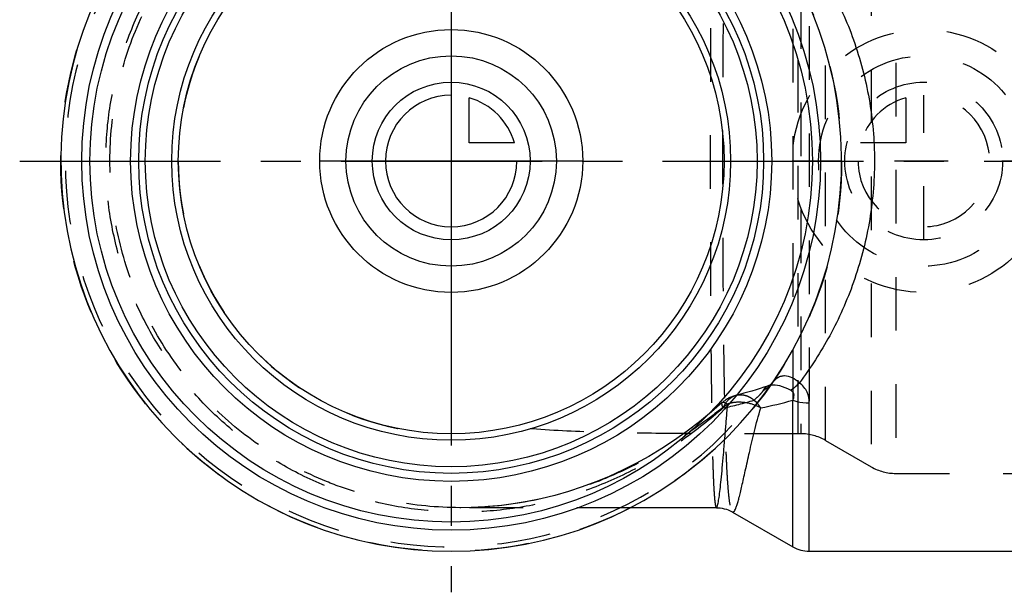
# Model space of a CAD drawing. Header units: millimetres. Extents: x 410 to 590, y 440 to 560.
# Tile 1 of 4: x 410 to 530, y 440 to 509. Entities that reach past the tile are written whole.
import ezdxf

# ---------------------------------------------------------------- set-up
doc = ezdxf.new("R2010")
doc.units = ezdxf.units.MM
doc.header["$LTSCALE"] = 65.185185
doc.linetypes.add('CENTER', pattern=[0.6, 0.375, -0.075, 0.075, -0.075])
doc.linetypes.add('HIDDEN', pattern=[0.2, 0.1, -0.1])
for name, color, linetype in [('ACHSEN_S', 7, 'CONTINUOUS'), ('KOERPER', 7, 'CONTINUOUS'), ('KONST.EL_MIT_GEO', 7, 'CONTINUOUS'), ('KURVEN', 7, 'CONTINUOUS')]:
    doc.layers.add(name, color=color, linetype=linetype)

msp = doc.modelspace()

# ---------------------------------------------------------------- linework, layer by layer
at = {"layer": 'ACHSEN_S', "color": 2, "linetype": 'CENTER'}
for p, q in [((462.5, 560.26), (462.5, 439.74)), ((410, 492.24), (590, 492.24))]:
    msp.add_line(p, q, dxfattribs=at)
at = {"layer": 'KOERPER', "color": 8, "linetype": 'HIDDEN'}
for p, q in [((504.7, 459.04), (504.7, 525.44)), ((505.04, 459.04), (504.7, 459.04)), ((484.3, 450.04), (463.69, 450.04))]:
    msp.add_line(p, q, dxfattribs=at)
at = {"layer": 'KOERPER', "color": 7, "linetype": 'Continuous'}
for p, q in [((494.77, 450.04), (484.3, 450.04)), ((496.73, 449.51), (504.07, 445.27)), ((506.07, 444.74), (571, 444.74))]:
    msp.add_line(p, q, dxfattribs=at)
msp.add_arc((462.5, 492.24), 47.5, 99.5099, 80.4901, dxfattribs=at)
at = {"layer": 'KOERPER', "color": 8, "linetype": 'HIDDEN'}
msp.add_arc((462.5, 492.24), 33.2, 89.9999, 270, dxfattribs=at)
msp.add_open_spline([(504.7, 459.04), (501.71, 459.04), (495.76, 459.04), (486.92, 459.07), (478.25, 459.24), (472.54, 459.58), (469.74, 459.84)], degree=3, knots=[0, 0, 0, 0, 0.25649, 0.510167, 0.758594, 1, 1, 1, 1], dxfattribs=at)
at = {"layer": 'KONST.EL_MIT_GEO', "color": 8, "linetype": 'HIDDEN'}
for p, q in [((516.61, 530.26), (516.61, 454.21)), ((513.61, 529.46), (513.61, 455.02)), ((508.04, 458.23), (508.04, 526.24)), ((505.04, 525.44), (505.04, 459.04)), ((504.07, 521.35), (504.07, 463.13)), ((506.07, 521.68), (506.07, 462.79)), ((501.57, 465.23), (501.57, 465.23)), ((499.35, 463.13), (499.77, 462.79)), ((495.79, 458.36), (495.79, 458.36)), ((508.04, 458.23), (513.61, 455.02)), ((516.61, 454.21), (579.68, 454.21)), ((463.69, 450.04), (463.56, 450.04))]:
    msp.add_line(p, q, dxfattribs=at)
at = {"layer": 'KONST.EL_MIT_GEO', "color": 7, "linetype": 'Continuous'}
for p, q in [((504.07, 445.27), (504.07, 463.13)), ((506.07, 444.74), (506.07, 462.79))]:
    msp.add_line(p, q, dxfattribs=at)
at = {"layer": 'KONST.EL_MIT_GEO', "color": 8, "linetype": 'HIDDEN'}
for points in [[(501.11, 464.88), (501.04, 464.85), (500.56, 464.69), (500.08, 464.54), (499.59, 464.39), (499.09, 464.24), (498.6, 464.1), (498.09, 463.96), (497.59, 463.83), (497.22, 463.74)], [(501.57, 465.23), (501.57, 465.22), (501.52, 465.16), (501.46, 465.1), (501.39, 465.04), (501.32, 464.98), (501.24, 464.93), (501.17, 464.9), (501.11, 464.88)], [(495.49, 462.84), (494.19, 461.71), (492.71, 460.49), (491.2, 459.34), (489.67, 458.26), (488.12, 457.24), (486.55, 456.29), (484.96, 455.41), (483.35, 454.6), (481.73, 453.85), (480.09, 453.17), (478.44, 452.56), (476.78, 452.01), (475.11, 451.54), (473.42, 451.12), (471.73, 450.78), (470.04, 450.5), (468.34, 450.28), (466.64, 450.14), (464.94, 450.06), (463.56, 450.04)]]:
    msp.add_lwpolyline(points, dxfattribs=at)
at = {"layer": 'KONST.EL_MIT_GEO', "color": 7, "linetype": 'Continuous'}
msp.add_lwpolyline([(494.77, 450.04), (494.95, 450.03), (495.21, 450.01), (495.47, 449.97), (495.73, 449.92), (495.98, 449.85), (496.22, 449.76), (496.46, 449.66), (496.68, 449.54), (496.72, 449.52)], dxfattribs=at)
at = {"layer": 'KONST.EL_MIT_GEO', "color": 8, "linetype": 'HIDDEN'}
msp.add_circle((462.5, 492.24), 47.5, dxfattribs=at)
at = {"layer": 'KONST.EL_MIT_GEO', "color": 7, "linetype": 'Continuous'}
for radius in [44.94, 43.95, 39, 38.02, 37.22, 34, 33.2]:
    msp.add_circle((462.5, 492.24), radius, dxfattribs=at)
at = {"layer": 'KONST.EL_MIT_GEO', "color": 8, "linetype": 'HIDDEN'}
for centre, radius, start, end in [((462.5, 492.24), 46.96, 38.3056, 321.6944), ((498.16, 459.85), 4, 103.6223, 131.7816), ((486.62, 505.89), 44.62, 281.607, 286.5839), ((505.04, 453.04), 6, 60, 90), ((516.61, 460.21), 6, 240, 270)]:
    msp.add_arc(centre, radius, start, end, dxfattribs=at)
at = {"layer": 'KONST.EL_MIT_GEO', "color": 7, "linetype": 'Continuous'}
for centre, radius, start, end in [((497.59, 457.68), 5.18, 67.3751, 68.1236), ((496.55, 459.89), 4.28, 39.2746, 41.9), ((496.3, 459.69), 4.6, 32.8031, 39.2568), ((490.97, 508.88), 47.59, 281.1387, 285.9852), ((506.07, 448.74), 4, 240, 270)]:
    msp.add_arc(centre, radius, start, end, dxfattribs=at)
at = {"layer": 'KONST.EL_MIT_GEO', "color": 8, "linetype": 'HIDDEN'}
for points, knots in [([(495.6, 462.18), (494.01, 460.79), (490.69, 458.14), (485.25, 454.79), (479.39, 452.17), (473.23, 450.37), (466.86, 449.46), (460.42, 449.46), (454.05, 450.4), (447.88, 452.27), (442.05, 455.02), (436.7, 458.61), (431.94, 462.96), (427.89, 467.97), (424.63, 473.54), (422.25, 479.53), (420.8, 485.81), (420.31, 492.24), (420.8, 498.67), (422.25, 504.95), (424.63, 510.94), (427.89, 516.5), (431.94, 521.52), (436.7, 525.87), (442.06, 529.45), (447.88, 532.21), (454.05, 534.07), (460.42, 535.01), (466.86, 535.02), (473.23, 534.1), (479.39, 532.3), (485.25, 529.68), (490.69, 526.34), (494.01, 523.69), (495.6, 522.29)], [0, 0, 0, 0, 0.030904, 0.061992, 0.093168, 0.124394, 0.155652, 0.18693, 0.218221, 0.249519, 0.280823, 0.31213, 0.343439, 0.37475, 0.406062, 0.437374, 0.468687, 0.500001, 0.531314, 0.562627, 0.59394, 0.625252, 0.656563, 0.687872, 0.719179, 0.750482, 0.781781, 0.813071, 0.84435, 0.875607, 0.906833, 0.938008, 0.969096, 1, 1, 1, 1]), ([(463.56, 450.04), (460.79, 450.05), (456.61, 450.45), (451.22, 451.78), (445.98, 453.63), (439.8, 456.88), (433.29, 462.15), (427.94, 468.6), (423.96, 475.97), (421.52, 483.98), (420.7, 492.31), (421.55, 500.65), (424.02, 508.65), (428.03, 516.01), (433.4, 522.43), (439.92, 527.68), (446.12, 530.91), (451.37, 532.73), (456.76, 534.05), (460.94, 534.44), (463.71, 534.44)], [0, 0, 0, 0, 0.062483, 0.093763, 0.125044, 0.187534, 0.250026, 0.312519, 0.375012, 0.437506, 0.5, 0.562494, 0.624988, 0.687482, 0.749975, 0.812466, 0.874956, 0.906237, 0.937517, 1, 1, 1, 1]), ([(494.77, 534.44), (494.75, 534.44), (494.7, 534.36), (494.66, 534.21), (494.61, 533.96), (494.57, 533.61), (494.53, 533.17), (494.47, 532.38), (494.4, 531.16), (494.34, 529.41), (494.28, 527.31), (494.23, 524.86), (494.18, 522.1), (494.15, 519.04), (494.11, 515.72), (494.08, 512.17), (494.05, 507.08), (494.03, 500.41), (494.02, 492.24), (494.03, 484.06), (494.05, 477.39), (494.08, 472.3), (494.11, 468.75), (494.15, 465.43), (494.18, 462.37), (494.23, 459.61), (494.28, 457.17), (494.34, 455.06), (494.4, 453.31), (494.47, 452.09), (494.53, 451.31), (494.57, 450.86), (494.61, 450.52), (494.66, 450.26), (494.7, 450.12), (494.75, 450.04), (494.77, 450.04)], [0, 0, 0, 0, 0.000866, 0.002723, 0.005706, 0.00984, 0.015129, 0.021568, 0.037856, 0.058586, 0.083582, 0.112623, 0.14544, 0.181726, 0.221133, 0.263281, 0.307761, 0.401951, 0.500006, 0.598061, 0.692251, 0.73673, 0.778878, 0.818284, 0.854569, 0.887385, 0.916425, 0.94142, 0.962148, 0.978436, 0.984874, 0.990162, 0.994295, 0.997278, 0.999134, 1, 1, 1, 1]), ([(496.72, 534.96), (496.68, 534.94), (496.61, 534.83), (496.53, 534.63), (496.45, 534.33), (496.34, 533.74), (496.22, 532.76), (496.11, 531.31), (496, 529.5), (495.91, 527.34), (495.83, 524.85), (495.76, 522.06), (495.7, 518.98), (495.63, 514.4), (495.57, 508.2), (495.53, 500.38), (495.51, 492.24), (495.53, 484.1), (495.57, 476.27), (495.63, 470.08), (495.7, 465.5), (495.76, 462.42), (495.83, 459.62), (495.91, 457.13), (496, 454.97), (496.11, 453.16), (496.22, 451.71), (496.34, 450.74), (496.45, 450.15), (496.53, 449.85), (496.61, 449.64), (496.68, 449.54), (496.72, 449.52)], [0, 0, 0, 0, 0.001629, 0.004187, 0.007794, 0.012486, 0.025156, 0.042173, 0.063424, 0.088739, 0.117904, 0.15066, 0.186709, 0.225721, 0.311152, 0.403746, 0.499999, 0.596252, 0.688847, 0.774278, 0.81329, 0.849339, 0.882095, 0.91126, 0.936575, 0.957826, 0.974843, 0.987514, 0.992206, 0.995813, 0.998371, 1, 1, 1, 1]), ([(500.48, 464.35), (500.7, 464.44), (501.11, 464.69), (501.44, 465.04), (501.57, 465.23)], [0, 0, 0, 0, 0.507617, 1, 1, 1, 1]), ([(501.11, 464.88), (500.97, 464.83), (500.72, 464.69), (500.54, 464.47), (500.48, 464.35)], [0, 0, 0, 0, 0.517281, 1, 1, 1, 1]), ([(501.37, 464.94), (501.34, 464.94), (501.26, 464.92), (501.17, 464.9), (501.11, 464.88)], [0, 0, 0, 0, 0.258963, 1, 1, 1, 1]), ([(495.6, 462.18), (495.75, 462.56), (496.07, 463.09), (496.7, 463.56), (497.04, 463.7), (497.22, 463.74)], [0, 0, 0, 0, 0.527383, 0.767992, 1, 1, 1, 1]), ([(497.22, 463.74), (497.42, 463.79), (497.87, 463.82), (498.54, 463.66), (499.18, 463.29), (499.55, 462.95), (499.73, 462.75)], [0, 0, 0, 0, 0.22618, 0.463853, 0.720873, 1, 1, 1, 1]), ([(500.48, 464.35), (500.43, 464.25), (500.28, 464.04), (499.91, 463.63), (499.58, 463.33), (499.35, 463.13)], [0, 0, 0, 0, 0.194062, 0.458392, 1, 1, 1, 1]), ([(496.14, 462.66), (494.97, 461.76), (492.61, 459.97), (488.92, 457.5), (485.06, 455.3), (479.69, 452.81), (472.58, 450.64), (466.65, 450.04), (463.69, 450.04)], [0, 0, 0, 0, 0.125023, 0.250058, 0.3751, 0.500156, 0.750047, 1, 1, 1, 1]), ([(495.6, 462.18), (495.56, 462.26), (495.5, 462.4), (495.44, 462.61), (495.44, 462.78), (495.49, 462.84)], [0, 0, 0, 0, 0.371195, 0.657456, 1, 1, 1, 1]), ([(495.49, 462.84), (495.55, 462.89), (495.73, 462.87), (495.93, 462.78), (496.07, 462.7), (496.14, 462.66)], [0, 0, 0, 0, 0.341649, 0.62821, 1, 1, 1, 1]), ([(495.79, 458.36), (495.82, 458.71), (495.94, 460.14), (496.05, 461.57), (496.14, 462.66)], [0, 0, 0, 0, 0.238974, 1, 1, 1, 1]), ([(499.52, 462.49), (498.98, 462.71), (498.1, 462.9), (496.95, 462.87), (496.4, 462.74), (496.14, 462.66)], [0, 0, 0, 0, 0.513257, 0.762549, 1, 1, 1, 1])]:
    msp.add_open_spline(points, degree=3, knots=knots, dxfattribs=at)
at = {"layer": 'KONST.EL_MIT_GEO', "color": 7, "linetype": 'Continuous'}
for points, knots in [([(504.87, 519.25), (506.23, 517.42), (508.76, 513.49), (511.67, 506.96), (513.56, 499.78), (514.22, 492.24), (513.56, 484.69), (511.67, 477.52), (508.76, 470.98), (506.23, 467.05), (504.87, 465.23)], [0, 0, 0, 0, 0.117792, 0.24095, 0.36897, 0.5, 0.63103, 0.75905, 0.882208, 1, 1, 1, 1]), ([(504.87, 465.23), (504.6, 465.48), (504.06, 465.89), (503.24, 466.12), (502.63, 466.04), (502.08, 465.81), (501.75, 465.48), (501.57, 465.23)], [0, 0, 0, 0, 0.28367, 0.531738, 0.647335, 0.761757, 1, 1, 1, 1]), ([(503.77, 464.35), (503.36, 464.56), (502.59, 464.89), (501.74, 465), (501.37, 464.94)], [0, 0, 0, 0, 0.553687, 1, 1, 1, 1]), ([(503.77, 464.35), (503.96, 464.45), (504.34, 464.73), (504.69, 465.05), (504.87, 465.23)], [0, 0, 0, 0, 0.461119, 1, 1, 1, 1]), ([(506.07, 462.79), (506.07, 463.24), (505.94, 463.94), (505.44, 464.74), (505.07, 465.08), (504.87, 465.23)], [0, 0, 0, 0, 0.476546, 0.730954, 1, 1, 1, 1]), ([(504.07, 463.13), (504.12, 463.22), (504.19, 463.42), (504.24, 463.76), (504.11, 464.12), (503.9, 464.28), (503.77, 464.35)], [0, 0, 0, 0, 0.226351, 0.455211, 0.703894, 1, 1, 1, 1]), ([(504.07, 463.13), (504.23, 463.07), (504.87, 462.87), (505.56, 462.79), (506.07, 462.79)], [0, 0, 0, 0, 0.241336, 1, 1, 1, 1]), ([(496.72, 449.52), (496.74, 449.51), (496.78, 449.49), (496.84, 449.51), (496.9, 449.56), (496.99, 449.67), (497.1, 449.89), (497.23, 450.24), (497.37, 450.69), (497.53, 451.26), (497.7, 451.93), (497.88, 452.71), (498.08, 453.59), (498.38, 454.96), (498.81, 456.89), (499.41, 459.44), (499.88, 461.24), (500.16, 462.18)], [0, 0, 0, 0, 0.004223, 0.008552, 0.013977, 0.021032, 0.040841, 0.068769, 0.10495, 0.149351, 0.201855, 0.262296, 0.330471, 0.406139, 0.578846, 0.777864, 1, 1, 1, 1]), ([(494.77, 450.04), (494.79, 450.04), (494.84, 450.09), (494.88, 450.2), (494.93, 450.37), (495.01, 450.74), (495.11, 451.37), (495.23, 452.32), (495.36, 453.51), (495.5, 454.94), (495.64, 456.58), (495.74, 457.75), (495.79, 458.36)], [0, 0, 0, 0, 0.007059, 0.020892, 0.042529, 0.07213, 0.155062, 0.268909, 0.412349, 0.583626, 0.780484, 1, 1, 1, 1])]:
    msp.add_open_spline(points, degree=3, knots=knots, dxfattribs=at)
msp.add_open_spline([(500.16, 462.18), (499.97, 462.29), (499.78, 462.38), (499.58, 462.46)], degree=3, dxfattribs=at)
at = {"layer": 'KURVEN', "color": 40, "linetype": 'Continuous'}
for p, q in [((462.5, 508.24), (462.5, 476.24)), ((464.7, 494.44), (464.7, 499.93)), ((470.19, 494.44), (464.7, 494.44)), ((478.5, 492.24), (446.5, 492.24))]:
    msp.add_line(p, q, dxfattribs=at)
at = {"layer": 'KURVEN', "color": 8, "linetype": 'HIDDEN'}
for p, q in [((517.8, 499.93), (517.8, 494.44)), ((520, 482.64), (520, 500.24)), ((517.8, 494.44), (512.31, 494.44)), ((536, 492.24), (504, 492.24))]:
    msp.add_line(p, q, dxfattribs=at)
at = {"layer": 'KURVEN', "color": 40, "linetype": 'Continuous'}
for radius in [16, 12.8, 9.6]:
    msp.add_circle((462.5, 492.24), radius, dxfattribs=at)
at = {"layer": 'KURVEN', "color": 8, "linetype": 'HIDDEN'}
for radius in [16, 12.8, 9.6]:
    msp.add_circle((520, 492.24), radius, dxfattribs=at)
at = {"layer": 'KURVEN', "color": 40, "linetype": 'Continuous'}
for start, end in [(90, 360), (15.962, 74.038)]:
    msp.add_arc((462.5, 492.24), 8, start, end, dxfattribs=at)
at = {"layer": 'KURVEN', "color": 8, "linetype": 'HIDDEN'}
for start, end in [(180, 90), (105.962, 164.038)]:
    msp.add_arc((520, 492.24), 8, start, end, dxfattribs=at)

doc.saveas('drawing.dxf')
